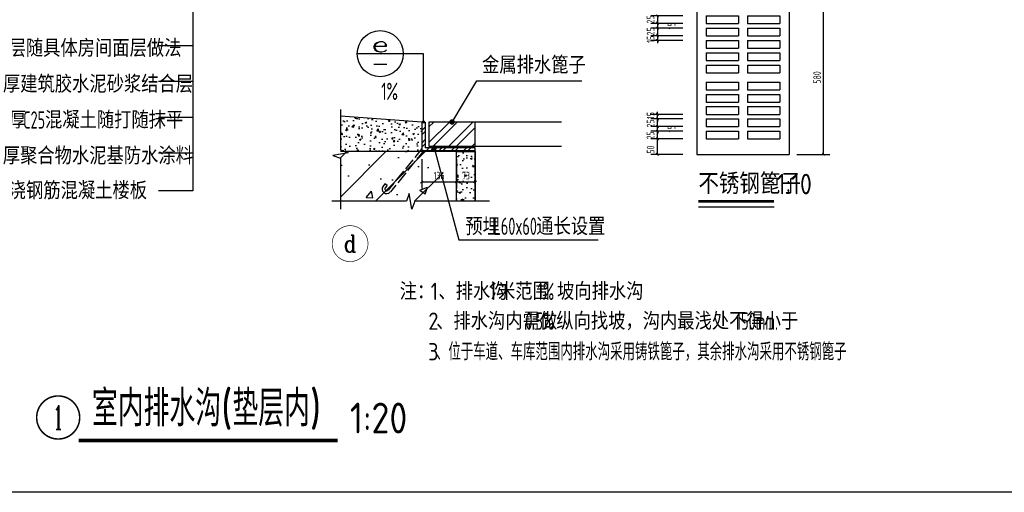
# Paper-space layout '布局1' of a CAD drawing. Extents: x -41982 to 68, y -29634 to 66.
# Tile 5 of 12: x -37033 to -27419, y -9530 to -4921. Entities that reach past the tile are written whole.
import ezdxf
from ezdxf.enums import TextEntityAlignment as Align

# ---------------------------------------------------------------- set-up
doc = ezdxf.new("R2010")
doc.units = 0
doc.header["$LTSCALE"] = 1000
doc.linetypes.add('__DASH', pattern=[0.35, 0.25, -0.1])
doc.layers.get('0').update_dxf_attribs({"color": 252})
doc.layers.get('Defpoints').update_dxf_attribs({"color": 252})
for name, color, linetype in [('_0', 252, 'Continuous'), ('AXIS', 252, 'Continuous'), ('DIM_IDEN', 252, 'Continuous'), ('DIM_LEAD', 252, 'Continuous'), ('DIM_SYMB', 252, 'Continuous'), ('PUB_DIM', 252, 'Continuous'), ('PUB_HATCH', 252, 'Continuous'), ('PUB_TEXT', 252, 'Continuous'), ('SURFACE', 252, 'Continuous'), ('WALL', 252, 'Continuous')]:
    doc.layers.add(name, color=color, linetype=linetype)
doc.styles.add('19 图框A1$0$!4#10#$0$Standard', font='gbenor.shx', dxfattribs={"bigfont": 'gbcbig.shx'})
doc.styles.add('_TCH_DIM', font='TSSDENG.shx', dxfattribs={"width": 0.8, "bigfont": 'hztxt.shx'})
doc.styles.add('_TCH_DIM_T3', font='TSSDENG.shx', dxfattribs={"width": 0.64, "bigfont": 'hztxt.shx'})
doc.styles.add('_TCH_LABEL', font='COMPLEX', dxfattribs={"bigfont": 'GBCBIG'})
doc.styles.add('邻里中心-雨水$0$STANDARD', font='GBENOR', dxfattribs={"bigfont": 'GBCBIG'})
doc.dimstyles.new('_TCH_ARCH&&10', dxfattribs={"dimtxt": 29.75, "dimasz": 10, "dimexe": 25, "dimexo": 30, "dimgap": 10, "dimtad": 1, "dimdec": 0, "dimtxsty": '_TCH_DIM_T3', "dimblk": 'ARCHTICK', "dimcen": 2.5, "dimclrt": 7, "dimazin": 2, "dimtfac": 1, "dimtdec": 0, "dimtix": 1, "dimtmove": 2, "dimatfit": 3})

# ---------------------------------------------------------------- blocks, each defined once
blk = doc.blocks.new('A$C467A742E')
at = {"layer": 'PUB_HATCH'}
for p, q in [((0, 4.8), (-15.2, -14)), ((5.1, 1.5), (-10.6, -17.8)), ((-19.4, -19.1), (-35.4, -38.9)), ((-14.7, -22.9), (-30.7, -42.7)), ((-39.5, -44), (-56.7, -65.2)), ((-34.8, -47.8), (-52, -69)), ((-79.7, -71.4), (-83.7, -76.4)), ((-75, -75.2), (-79.7, -71.4)), ((-75, -75.2), (-79.1, -80.2)), ((-60.8, -70.3), (-72.9, -85.2)), ((-56.1, -74.1), (-67.8, -88.5))]:
    blk.add_line(p, q, dxfattribs=at)
for radius in [9.99, 3.98]:
    blk.add_arc((-76, -82.7), radius, 141.0111, 321.0111, dxfattribs=at)
blk = doc.blocks.new('_ArchTick')
at = {"color": 0, "linetype": 'ByBlock', "const_width": 0.4}
blk.add_lwpolyline([(-0.5, -0.5), (0.5, 0.5)], dxfattribs=at)
blk = doc.blocks.new('*D85')
at = {"layer": 'Defpoints', "color": 0}
for p in [(2597.8, 1003.4), (2670.9, 1003.4), (2670.9, 884.7)]:
    blk.add_point(p, dxfattribs=at)
at = {"layer": 'PUB_DIM', "color": 0, "lineweight": -2}
for p, q in [((2597.8, 973.4), (2597.8, 859.7)), ((2670.9, 973.4), (2670.9, 859.7)), ((2597.8, 884.7), (2670.9, 884.7))]:
    blk.add_line(p, q, dxfattribs=at)
at = {"layer": 'PUB_DIM', "color": 0, "lineweight": -2, "xscale": 10, "yscale": 10, "zscale": 10, "rotation": 180}
blk.add_blockref('_ArchTick', (2597.8, 884.7), dxfattribs=at)
at = {"layer": 'PUB_DIM', "color": 0, "lineweight": -2, "xscale": 10, "yscale": 10, "zscale": 10}
blk.add_blockref('_ArchTick', (2670.9, 884.7), dxfattribs=at)
at = {"layer": 'PUB_DIM', "color": 7, "insert": (2634.4, 909.6), "char_height": 29.75, "attachment_point": 5, "style": '_TCH_DIM_T3'}
blk.add_mtext('\\A1;73', dxfattribs=at)
blk = doc.blocks.new('*D86')
at = {"layer": 'Defpoints', "color": 0}
for p in [(2461.5, 1003.4), (2597.8, 1003.4), (2597.8, 884.7)]:
    blk.add_point(p, dxfattribs=at)
at = {"layer": 'PUB_DIM', "color": 0, "lineweight": -2}
for p, q in [((2461.5, 973.4), (2461.5, 859.7)), ((2597.8, 973.4), (2597.8, 859.7)), ((2461.5, 884.7), (2597.8, 884.7))]:
    blk.add_line(p, q, dxfattribs=at)
at = {"layer": 'PUB_DIM', "color": 0, "lineweight": -2, "xscale": 10, "yscale": 10, "zscale": 10, "rotation": 180}
blk.add_blockref('_ArchTick', (2461.5, 884.7), dxfattribs=at)
at = {"layer": 'PUB_DIM', "color": 0, "lineweight": -2, "xscale": 10, "yscale": 10, "zscale": 10}
blk.add_blockref('_ArchTick', (2597.8, 884.7), dxfattribs=at)
at = {"layer": 'PUB_DIM', "color": 7, "insert": (2529.7, 909.6), "char_height": 29.75, "attachment_point": 5, "style": '_TCH_DIM_T3'}
blk.add_mtext('\\A1;136', dxfattribs=at)
blk = doc.blocks.new('A$C7C9D3C03')
at = {"layer": 'SURFACE'}
for p, q in [((0, 726.8), (360, 726.8)), ((0, 702.8), (0, 726.8)), ((0, 702.8), (360, 702.8)), ((36, 702.8), (36, 726.8)), ((162, 702.8), (162, 726.8)), ((198, 702.8), (198, 726.8)), ((324, 702.8), (324, 726.8)), ((360, 702.8), (360, 726.8)), ((0, 600), (0, 0)), ((0, 600), (360, 600)), ((360, 600), (360, 0)), ((36, 540), (36, 510)), ((36, 540), (162, 540)), ((162, 540), (162, 510)), ((198, 540), (198, 510)), ((198, 540), (324, 540)), ((324, 540), (324, 510)), ((36, 510), (162, 510)), ((198, 510), (324, 510)), ((36, 492), (36, 462)), ((36, 492), (162, 492)), ((36, 462), (162, 462)), ((162, 492), (162, 462)), ((198, 492), (198, 462)), ((198, 492), (324, 492)), ((198, 462), (324, 462)), ((324, 492), (324, 462)), ((36, 444), (36, 414)), ((36, 444), (162, 444)), ((162, 444), (162, 414)), ((198, 444), (198, 414)), ((198, 444), (324, 444)), ((324, 444), (324, 414)), ((36, 414), (162, 414)), ((36, 396), (36, 366)), ((36, 396), (162, 396)), ((162, 396), (162, 366)), ((198, 414), (324, 414)), ((198, 396), (198, 366)), ((198, 396), (324, 396)), ((324, 396), (324, 366)), ((36, 366), (162, 366)), ((36, 348), (36, 318)), ((36, 348), (162, 348)), ((162, 348), (162, 318)), ((198, 366), (324, 366)), ((198, 348), (198, 318)), ((198, 348), (324, 348)), ((324, 348), (324, 318)), ((36, 318), (162, 318)), ((198, 318), (324, 318)), ((36, 282), (36, 252)), ((36, 282), (162, 282)), ((162, 282), (162, 252)), ((198, 282), (198, 252)), ((198, 282), (324, 282)), ((324, 282), (324, 252)), ((36, 252), (162, 252)), ((36, 234), (36, 204)), ((36, 234), (162, 234)), ((162, 234), (162, 204)), ((198, 252), (324, 252)), ((198, 234), (198, 204)), ((198, 234), (324, 234)), ((324, 234), (324, 204)), ((36, 204), (162, 204)), ((198, 204), (324, 204)), ((36, 186), (36, 156)), ((36, 186), (162, 186)), ((36, 156), (162, 156)), ((162, 186), (162, 156)), ((198, 186), (198, 156)), ((198, 186), (324, 186)), ((198, 156), (324, 156)), ((324, 186), (324, 156)), ((36, 138), (36, 108)), ((36, 138), (162, 138)), ((162, 138), (162, 108)), ((198, 138), (198, 108)), ((198, 138), (324, 138)), ((324, 138), (324, 108)), ((36, 108), (162, 108)), ((36, 90), (36, 60)), ((36, 90), (162, 90)), ((162, 90), (162, 60)), ((198, 108), (324, 108)), ((198, 90), (198, 60)), ((198, 90), (324, 90)), ((324, 90), (324, 60)), ((36, 60), (162, 60)), ((198, 60), (324, 60)), ((0, 0), (360, 0))]:
    blk.add_line(p, q, dxfattribs=at)
blk = doc.blocks.new('*D87')
at = {"layer": 'Defpoints', "color": 0}
for p in [(3381.9, 1148.6), (3511.3, 1148.6), (3511.3, 1130.6)]:
    blk.add_point(p, dxfattribs=at)
at = {"layer": 'PUB_DIM', "color": 0, "lineweight": -2}
for p, q in [((3381.9, 1148.6), (3381.9, 1158.6)), ((3481.3, 1148.6), (3356.9, 1148.6)), ((3481.3, 1130.6), (3356.9, 1130.6)), ((3381.9, 1130.6), (3381.9, 1148.6)), ((3381.9, 1130.6), (3381.9, 1120.6))]:
    blk.add_line(p, q, dxfattribs=at)
at = {"layer": 'PUB_DIM', "color": 0, "lineweight": -2, "xscale": 10, "yscale": 10, "zscale": 10}
for p, rotation in [((3381.9, 1148.6), 270), ((3381.9, 1130.6), 90)]:
    blk.add_blockref('_ArchTick', p, dxfattribs=dict(at, rotation=rotation))
at = {"layer": 'PUB_DIM', "color": 7, "insert": (3355.5, 1144.1), "char_height": 29.75, "attachment_point": 5, "rotation": 90, "style": '_TCH_DIM_T3'}
blk.add_mtext('\\A1;15', dxfattribs=at)
blk = doc.blocks.new('*D88')
at = {"layer": 'Defpoints', "color": 0}
for p in [(3381.9, 1130.6), (3511.3, 1130.6), (3511.3, 1100.6)]:
    blk.add_point(p, dxfattribs=at)
at = {"layer": 'PUB_DIM', "color": 0, "lineweight": -2}
for p, q in [((3481.3, 1130.6), (3356.9, 1130.6)), ((3381.9, 1100.6), (3381.9, 1130.6)), ((3481.3, 1100.6), (3356.9, 1100.6))]:
    blk.add_line(p, q, dxfattribs=at)
at = {"layer": 'PUB_DIM', "color": 0, "lineweight": -2, "xscale": 10, "yscale": 10, "zscale": 10}
for p, rotation in [((3381.9, 1130.6), 90), ((3381.9, 1100.6), 270)]:
    blk.add_blockref('_ArchTick', p, dxfattribs=dict(at, rotation=rotation))
at = {"layer": 'PUB_DIM', "color": 7, "insert": (3355.5, 1112.9), "char_height": 29.75, "attachment_point": 5, "rotation": 90, "style": '_TCH_DIM_T3'}
blk.add_mtext('\\A1;25', dxfattribs=at)
blk = doc.blocks.new('*D89')
at = {"layer": 'Defpoints', "color": 0}
for p in [(3381.9, 1100.6), (3511.3, 1100.6), (3511.3, 1082.6)]:
    blk.add_point(p, dxfattribs=at)
at = {"layer": 'PUB_DIM', "color": 0, "lineweight": -2}
for p, q in [((3481.3, 1100.6), (3356.9, 1100.6)), ((3481.3, 1082.6), (3356.9, 1082.6)), ((3381.9, 1100.6), (3381.9, 1110.6)), ((3381.9, 1082.6), (3381.9, 1100.6)), ((3381.9, 1082.6), (3381.9, 1072.6))]:
    blk.add_line(p, q, dxfattribs=at)
at = {"layer": 'PUB_DIM', "color": 0, "lineweight": -2, "xscale": 10, "yscale": 10, "zscale": 10}
for p, rotation in [((3381.9, 1100.6), 270), ((3381.9, 1082.6), 90)]:
    blk.add_blockref('_ArchTick', p, dxfattribs=dict(at, rotation=rotation))
at = {"layer": 'PUB_DIM', "color": 7, "insert": (3436.9, 1091.6), "char_height": 29.75, "attachment_point": 5, "rotation": 90, "style": '_TCH_DIM_T3'}
blk.add_mtext('\\A1;15', dxfattribs=at)
blk = doc.blocks.new('*D90')
at = {"layer": 'Defpoints', "color": 0}
for p in [(3381.9, 1082.6), (3511.3, 1082.6), (3511.3, 1052.6)]:
    blk.add_point(p, dxfattribs=at)
at = {"layer": 'PUB_DIM', "color": 0, "lineweight": -2}
for p, q in [((3481.3, 1082.6), (3356.9, 1082.6)), ((3381.9, 1052.6), (3381.9, 1082.6)), ((3481.3, 1052.6), (3356.9, 1052.6))]:
    blk.add_line(p, q, dxfattribs=at)
at = {"layer": 'PUB_DIM', "color": 0, "lineweight": -2, "xscale": 10, "yscale": 10, "zscale": 10}
for p, rotation in [((3381.9, 1082.6), 90), ((3381.9, 1052.6), 270)]:
    blk.add_blockref('_ArchTick', p, dxfattribs=dict(at, rotation=rotation))
at = {"layer": 'PUB_DIM', "color": 7, "insert": (3355, 1066.5), "char_height": 29.75, "attachment_point": 5, "rotation": 90, "style": '_TCH_DIM_T3'}
blk.add_mtext('\\A1;25', dxfattribs=at)
blk = doc.blocks.new('*D91')
at = {"layer": 'Defpoints', "color": 0}
for p in [(3381.9, 1052.6), (3511.3, 1052.6), (3511.3, 992.6)]:
    blk.add_point(p, dxfattribs=at)
at = {"layer": 'PUB_DIM', "color": 0, "lineweight": -2}
for p, q in [((3481.3, 1052.6), (3356.9, 1052.6)), ((3381.9, 992.6), (3381.9, 1052.6)), ((3481.3, 992.6), (3356.9, 992.6))]:
    blk.add_line(p, q, dxfattribs=at)
at = {"layer": 'PUB_DIM', "color": 0, "lineweight": -2, "xscale": 10, "yscale": 10, "zscale": 10}
for p, rotation in [((3381.9, 1052.6), 90), ((3381.9, 992.6), 270)]:
    blk.add_blockref('_ArchTick', p, dxfattribs=dict(at, rotation=rotation))
at = {"layer": 'PUB_DIM', "color": 7, "insert": (3355.5, 1011.2), "char_height": 29.75, "attachment_point": 5, "rotation": 90, "style": '_TCH_DIM_T3'}
blk.add_mtext('\\A1;50', dxfattribs=at)
blk = doc.blocks.new('*D92')
at = {"layer": 'Defpoints', "color": 0}
for p in [(3896.5, 1592.6), (4030.5, 1592.6), (3896.5, 992.6)]:
    blk.add_point(p, dxfattribs=at)
at = {"layer": 'PUB_DIM', "color": 0, "lineweight": -2}
for p, q in [((3926.5, 1592.6), (4055.5, 1592.6)), ((4030.5, 992.6), (4030.5, 1592.6)), ((3926.5, 992.6), (4055.5, 992.6))]:
    blk.add_line(p, q, dxfattribs=at)
at = {"layer": 'PUB_DIM', "color": 0, "lineweight": -2, "xscale": 10, "yscale": 10, "zscale": 10}
for p, rotation in [((4030.5, 1592.6), 90), ((4030.5, 992.6), 270)]:
    blk.add_blockref('_ArchTick', p, dxfattribs=dict(at, rotation=rotation))
at = {"layer": 'PUB_DIM', "color": 7, "insert": (4005.7, 1292.6), "char_height": 29.75, "attachment_point": 5, "rotation": 90, "style": '_TCH_DIM_T3'}
blk.add_mtext('\\A1;580', dxfattribs=at)
blk = doc.blocks.new('*D110')
at = {"layer": 'Defpoints', "color": 0}
for p in [(3381.9, 1436.6), (3511.3, 1454.6), (3511.3, 1436.6)]:
    blk.add_point(p, dxfattribs=at)
at = {"layer": 'PUB_DIM', "color": 0, "lineweight": -2}
for p, q in [((3381.9, 1454.6), (3381.9, 1464.6)), ((3481.3, 1454.6), (3356.9, 1454.6)), ((3481.3, 1436.6), (3356.9, 1436.6)), ((3381.9, 1454.6), (3381.9, 1436.6)), ((3381.9, 1436.6), (3381.9, 1426.6))]:
    blk.add_line(p, q, dxfattribs=at)
at = {"layer": 'PUB_DIM', "color": 0, "lineweight": -2, "xscale": 10, "yscale": 10, "zscale": 10}
for p, rotation in [((3381.9, 1454.6), 270), ((3381.9, 1436.6), 90)]:
    blk.add_blockref('_ArchTick', p, dxfattribs=dict(at, rotation=rotation))
at = {"layer": 'PUB_DIM', "color": 7, "insert": (3355.5, 1441.2), "char_height": 29.75, "attachment_point": 5, "rotation": 90, "style": '_TCH_DIM_T3'}
blk.add_mtext('\\A1;15', dxfattribs=at)
blk = doc.blocks.new('*D111')
at = {"layer": 'Defpoints', "color": 0}
for p in [(3511.3, 1484.6), (3381.9, 1454.6), (3511.3, 1454.6)]:
    blk.add_point(p, dxfattribs=at)
at = {"layer": 'PUB_DIM', "color": 0, "lineweight": -2}
for p, q in [((3481.3, 1484.6), (3356.9, 1484.6)), ((3381.9, 1484.6), (3381.9, 1454.6)), ((3481.3, 1454.6), (3356.9, 1454.6))]:
    blk.add_line(p, q, dxfattribs=at)
at = {"layer": 'PUB_DIM', "color": 0, "lineweight": -2, "xscale": 10, "yscale": 10, "zscale": 10}
for p, rotation in [((3381.9, 1484.6), 90), ((3381.9, 1454.6), 270)]:
    blk.add_blockref('_ArchTick', p, dxfattribs=dict(at, rotation=rotation))
at = {"layer": 'PUB_DIM', "color": 7, "insert": (3355.5, 1472.3), "char_height": 29.75, "attachment_point": 5, "rotation": 90, "style": '_TCH_DIM_T3'}
blk.add_mtext('\\A1;25', dxfattribs=at)
blk = doc.blocks.new('*D112')
at = {"layer": 'Defpoints', "color": 0}
for p in [(3511.3, 1502.6), (3381.9, 1484.6), (3511.3, 1484.6)]:
    blk.add_point(p, dxfattribs=at)
at = {"layer": 'PUB_DIM', "color": 0, "lineweight": -2}
for p, q in [((3481.3, 1502.6), (3356.9, 1502.6)), ((3381.9, 1502.6), (3381.9, 1512.6)), ((3381.9, 1502.6), (3381.9, 1484.6)), ((3481.3, 1484.6), (3356.9, 1484.6)), ((3381.9, 1484.6), (3381.9, 1474.6))]:
    blk.add_line(p, q, dxfattribs=at)
at = {"layer": 'PUB_DIM', "color": 0, "lineweight": -2, "xscale": 10, "yscale": 10, "zscale": 10}
for p, rotation in [((3381.9, 1502.6), 270), ((3381.9, 1484.6), 90)]:
    blk.add_blockref('_ArchTick', p, dxfattribs=dict(at, rotation=rotation))
at = {"layer": 'PUB_DIM', "color": 7, "insert": (3436.9, 1493.6), "char_height": 29.75, "attachment_point": 5, "rotation": 90, "style": '_TCH_DIM_T3'}
blk.add_mtext('\\A1;15', dxfattribs=at)
blk = doc.blocks.new('*D113')
at = {"layer": 'Defpoints', "color": 0}
for p in [(3381.9, 1502.6), (3511.3, 1532.6), (3511.3, 1502.6)]:
    blk.add_point(p, dxfattribs=at)
at = {"layer": 'PUB_DIM', "color": 0, "lineweight": -2}
for p, q in [((3481.3, 1532.6), (3356.9, 1532.6)), ((3481.3, 1502.6), (3356.9, 1502.6)), ((3381.9, 1532.6), (3381.9, 1502.6))]:
    blk.add_line(p, q, dxfattribs=at)
at = {"layer": 'PUB_DIM', "color": 0, "lineweight": -2, "xscale": 10, "yscale": 10, "zscale": 10}
for p, rotation in [((3381.9, 1532.6), 90), ((3381.9, 1502.6), 270)]:
    blk.add_blockref('_ArchTick', p, dxfattribs=dict(at, rotation=rotation))
at = {"layer": 'PUB_DIM', "color": 7, "insert": (3355, 1518.7), "char_height": 29.75, "attachment_point": 5, "rotation": 90, "style": '_TCH_DIM_T3'}
blk.add_mtext('\\A1;25', dxfattribs=at)
blk = doc.blocks.new('A$C676C150C')
at = {"layer": 'PUB_HATCH'}
h = blk.add_hatch(dxfattribs=at)
h.set_pattern_fill('AR-CONC', color=256, scale=36, style=0)
h.set_pattern_definition([(50, (-101056.445, 39210.184), (65.58648, -5.73807), [6.858, -75.438]), (355, (-101056.445, 39210.184), (-12.687417, 68.78039), [5.4864, -60.3504]), (100.451, (-101050.98, 39209.706), (52.8993, 63.042008), [5.8284, -64.1124]), (46.1842, (-101056.445, 39228.47), (97.588455, -15.13524), [10.287, -113.157]), (96.6356, (-101048.31, 39227.21), (85.465524, 89.0732), [8.7426, -96.1686]), (351.184, (-101056.45, 39228.47), (85.46566, 89.07304), [8.2296, -90.5256]), (21, (-101047.3, 39223.9), (54.581357, -36.815587), [6.858, -75.438]), (326, (-101047.3, 39223.9), (22.24873, 66.307668), [5.4864, -60.3504]), (71.4514, (-101042.75, 39220.83), (76.829937, 29.49223), [5.8284, -64.1124]), (37.5, (-101056.445, 39210.184), (1.111897, 30.439814), [0, -59.61888, 0, -61.2648, 0, -60.579]), (7.5, (-101056.445, 39210.184), (24.0550785, 36.065007), [0, -34.93008, 0, -58.24728, 0, -23.0886]), (327.5, (-101076.837, 39210.184), (48.812614, -2.062348), [0, -22.86, 0, -71.3232, 0, -94.6404]), (317.5, (-101085.98, 39210.184), (53.326505, 9.153537), [0, -29.718, 0, -47.36592, 0, -67.2084])])
h.paths.add_polyline_path([(2452.2, 1003.4), (2461.5, 1014.8), (2461.5, 1118.6), (2144.3, 1141.7), (2144.3, 1003.4)])
h = blk.add_hatch(dxfattribs=at)
h.set_pattern_fill('ANSI32', color=256, scale=7.2, style=0)
h.set_pattern_definition([(45, (-101056.39, 39214.33), (-24.246692, 24.246692), []), (45, (-101040.226, 39214.33), (-24.246692, 24.246692), [])])
h.paths.add_polyline_path([(2670.9, 1017.7), (2474.9, 1017.7), (2474.9, 1118.6), (2461.5, 1118.6), (2461.5, 1006.1), (2670.9, 1006.1)])
h = blk.add_hatch(dxfattribs=at)
h.set_pattern_fill('ANSI32', color=256, scale=172.8, style=0)
h.set_pattern_definition([(45, (-260953.62, 133698.22), (-45.82052, 45.82052), []), (45, (-260923.076, 133698.22), (-45.82052, 45.82052), [])])
h.paths.add_polyline_path([(2489.2, 1118.7), (2489.2, 1024.5), (2670.9, 1024.5), (2670.9, 1118.7)])
h = blk.add_hatch(dxfattribs=at)
h.set_pattern_fill('钢筋混凝土', color=256, scale=43.2, style=0)
h.set_pattern_definition([(45, (-101056.45, 39210.18), (-76.36753, 76.36753), []), (50, (-101056.45, 39210.18), (309.8564, -27.1089), [32.4, -356.4]), (355, (-101056.45, 39210.2), (-59.9406, 324.947), [25.92, -285.12]), (100.4514, (-101030.62, 39207.93), (249.91605, 297.8379), [27.5358, -302.8934]), (46.1842, (-101056.45, 39296.6), (461.0481, -71.5042), [48.6, -534.6]), (96.6356, (-101018.02, 39290.63), (403.7743, 420.819), [41.3036, -454.34]), (351.1842, (-101056.45, 39296.6), (403.774, 420.8192), [38.88, -427.68]), (21, (-101013.25, 39274.98), (257.86385, -173.93136), [32.4, -356.4]), (326, (-101013.25, 39275), (105.1122, 313.2648), [25.92, -285.12]), (71.4514, (-100991.76, 39260.5), (362.9762, 139.3332), [27.5358, -302.8934]), (37.5, (-101056.45, 39210.18), (5.25306, 143.81014), [0, -281.664, 0, -289.44, 0, -286.2]), (7.5, (-101056.45, 39210.18), (113.64604, 170.38586), [0, -165.024, 0, -275.184, 0, -109.08]), (327.5, (-101152.78, 39210.18), (230.61129, -9.7437), [0, -108, 0, -336.96, 0, -447.12]), (317.5, (-101195.98, 39210.18), (251.93643, 43.24535), [0, -140.4, 0, -223.776, 0, -317.52])])
h.paths.add_polyline_path([(2144.3, 809.5), (2544.7, 809.5), (2544.7, 970.8), (2529.5, 1003.4), (2144.3, 1003.4)])
h = blk.add_hatch(dxfattribs=at)
h.set_pattern_fill('AR-CONC', color=256, scale=36, style=0)
h.set_pattern_definition([(50, (-210072.41, -260924.726), (65.586481, -5.738071), [6.858, -75.438]), (355, (-210072.41, -260924.726), (-12.687417, 68.780391), [5.4864, -60.3504]), (100.451, (-210066.945, -260925.204), (52.899301, 63.042008), [5.8284, -64.1124]), (46.1842, (-210072.41, -260906.44), (97.588455, -15.135238), [10.287, -113.157]), (96.6356, (-210064.28, -260907.7), (85.465524, 89.0732), [8.7426, -96.1686]), (351.184, (-210072.41, -260906.44), (85.465658, 89.073042), [8.2296, -90.5256]), (21, (-210063.266, -260911.01), (54.581357, -36.815587), [6.858, -75.438]), (326, (-210063.266, -260911.01), (22.24873, 66.307668), [5.4864, -60.3504]), (71.4514, (-210058.72, -260914.08), (76.829937, 29.492229), [5.8284, -64.1124]), (37.5, (-210072.41, -260924.726), (1.1118972, 30.439814), [0, -59.61888, 0, -61.2648, 0, -60.579]), (7.5, (-210072.41, -260924.726), (24.0550785, 36.065007), [0, -34.93008, 0, -58.24728, 0, -23.0886]), (327.5, (-210092.802, -260924.726), (48.8126143, -2.0623478), [0, -22.86, 0, -71.3232, 0, -94.6404]), (317.5, (-210101.946, -260924.726), (53.3265053, 9.153537), [0, -29.718, 0, -47.36592, 0, -67.2084])])
h.paths.add_polyline_path([(2597.8, 1003.4), (2670.9, 1003.4), (2670.9, 809.5), (2597.8, 809.5)])
at = {"layer": 'AXIS', "color": 1, "const_width": 2.5}
blk.add_lwpolyline([(2251.7, 644.4, 1), (2111.7, 644.4, 1)], format="xyb", close=True, dxfattribs=at)
at = {"layer": 'DIM_IDEN'}
for p, q in [((2389.7, 1385.1), (2209.7, 1385.1)), ((2468.2, 1385.1), (2389.7, 1385.1)), ((2468.2, 1122.7), (2468.2, 1385.1))]:
    blk.add_line(p, q, dxfattribs=at)
for centre, radius in [((2299.7, 1385.1), 90), ((2468.2, 1118.6), 4.14)]:
    blk.add_circle(centre, radius, dxfattribs=at)
at = {"layer": 'DIM_LEAD'}
for p, q in [((2580, 1118.7), (2676.5, 1278.8)), ((2676.5, 1278.8), (3087.1, 1278.8)), ((2510.2, 1017.7), (2606.6, 658.9)), ((2606.6, 658.9), (3150.8, 658.9))]:
    blk.add_line(p, q, dxfattribs=at)
at = {"layer": 'DIM_LEAD', "const_width": 10.8}
for points in [[(2577.3, 1114.1, 1), (2582.8, 1123.4, 1)], [(2508.8, 1022.9, 1), (2511.6, 1012.5, 1)]]:
    blk.add_lwpolyline(points, format="xyb", close=True, dxfattribs=at)
at = {"layer": 'DIM_SYMB'}
for p, q in [((1567.9, 1784.3), (1567.9, 1416.5)), ((1567.9, 1416.5), (1433.2, 1416.5)), ((1567.9, 1416.5), (1567.9, 850.7)), ((1567.9, 1276.6), (1433.2, 1276.6)), ((1567.9, 1136.7), (1433.2, 1136.7)), ((1567.9, 996.7), (1433.2, 996.7)), ((1567.9, 850.7), (1433.2, 850.7))]:
    blk.add_line(p, q, dxfattribs=at)
blk.add_lwpolyline([(2226.2, 1199.1, 0, 0, 0), (2373.8, 1182.5, 14.4, 0, 0), (2427.4, 1176.4, 0, 0, 0)], format="xyseb", dxfattribs=at)
for points in [[(2144.3, 1167.8), (2144.3, 1009.8), (2174.5, 998.8), (2114, 988.1), (2144.3, 977.4), (2144.3, 778.5)], [(2725.9, 809.5), (2434.6, 809.5), (2423.5, 779.3), (2412.9, 839.8), (2402.2, 809.5), (2110.8, 809.5)], [(3542.2, 788.1), (3837.6, 788.1)]]:
    blk.add_lwpolyline(points, dxfattribs=at)
at = {"layer": 'DIM_SYMB', "const_width": 10.5}
blk.add_lwpolyline([(3542.2, 809.1), (3837.6, 809.1)], dxfattribs=at)
at = {"layer": 'PUB_HATCH'}
blk.add_lwpolyline([(2597.8, 1003.4), (2670.9, 1003.4), (2670.9, 809.5), (2597.8, 809.5)], close=True, dxfattribs=at)
at = {"layer": 'SURFACE'}
for p, q in [((2461.5, 1118.6), (2144.3, 1141.7)), ((2670.9, 809.5), (2670.9, 1006.1))]:
    blk.add_line(p, q, dxfattribs=at)
blk.add_lwpolyline([(3007.1, 1118.7), (2489.2, 1118.7), (2489.2, 1024.5), (3007.1, 1024.5)], dxfattribs=at)
blk.add_lwpolyline([(2489.2, 1024.5), (2670.9, 1024.5), (2670.9, 1118.7), (2489.2, 1118.7)], close=True, dxfattribs=at)
at = {"layer": 'WALL'}
for p, q in [((2461.5, 1118.6), (2461.5, 1006.1)), ((2461.5, 1118.6), (2474.9, 1118.6)), ((2474.9, 1118.6), (2474.9, 1017.7)), ((2597.8, 1003.4), (2144.3, 1003.4)), ((2670.9, 1006.1), (2461.5, 1006.1)), ((2670.9, 1017.7), (2474.9, 1017.7)), ((2597.8, 809.5), (2597.8, 1003.4)), ((2670.9, 1006.1), (2670.9, 1017.7))]:
    blk.add_line(p, q, dxfattribs=at)
at = {"layer": 'PUB_HATCH', "xscale": 1.800000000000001, "yscale": 1.800000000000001, "zscale": 1.800000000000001}
blk.add_blockref('A$C467A742E', (2461.5, 1006.1), dxfattribs=at)
at = {"layer": 'SURFACE'}
blk.add_blockref('A$C7C9D3C03', (3536.5, 992.6), dxfattribs=at)
at = {"layer": 'AXIS', "color": 1, "style": '_TCH_LABEL'}
blk.add_text('d', height=66.8, dxfattribs=at).set_placement((2156.3, 611), (2207.2, 611), align=Align.FIT)
at = {"layer": 'PUB_TEXT'}
for s, height, style, p in [('面层随具体房间面层做法', 67.518, '_TCH_DIM', (780.4, 1372.8)), ('金属排水篦子', 67.52, '_TCH_DIM', (2697.1, 1307.1)), ('厚建筑胶水泥砂浆结合层', 67.518, '_TCH_DIM', (825.8, 1232.9)), ('厚', 67.5, '_TCH_DIM', (849.4, 1092.9)), ('混凝土随打随抹平', 67.52, '_TCH_DIM', (990, 1092.9)), ('厚聚合物水泥基防水涂料', 67.518, '_TCH_DIM', (825.2, 953)), ('不锈钢篦子', 80, '_TCH_DIM', (3542.2, 838)), ('现浇钢筋混凝土楼板', 67.52, '_TCH_DIM', (781.1, 817.5)), ('1:10', 80, '邻里中心-雨水$0$STANDARD', (3848.4, 836.7)), ('预埋', 67.52, '_TCH_DIM', (2632.1, 676.9)), ('通长设置', 67.52, '_TCH_DIM', (2908.8, 677.4)), ('注：', 67.52, '_TCH_DIM', (2375.4, 424.2)), ('、排水沟', 67.52, '_TCH_DIM', (2526.6, 424.2)), ('米范围', 67.52, '_TCH_DIM', (2759.5, 424.2)), ('坡向排水沟', 67.52, '_TCH_DIM', (2990, 424.2)), ('1', 67.5, '邻里中心-雨水$0$STANDARD', (2496.4, 424.2)), ('1', 67.5, '邻里中心-雨水$0$STANDARD', (2724.6, 424.2)), ('、排水沟内需做', 67.52, '_TCH_DIM', (2517.8, 308.1)), ('纵向找坡，沟内最浅处不得小于', 67.518, '_TCH_DIM', (2987.1, 308.1)), ('2', 67.5, '邻里中心-雨水$0$STANDARD', (2487.5, 308.1)), ('3', 67.5, '邻里中心-雨水$0$STANDARD', (2486.6, 188.9)), ('、位于车道、车库范围内排水沟采用铸铁篦子，其余排水沟采用不锈钢篦子', 67.518, '邻里中心-雨水$0$STANDARD', (2516.8, 188.9))]:
    blk.add_text(s, height=height, dxfattribs=dict(at, style=style)).set_placement(p)
at = {"layer": 'PUB_TEXT', "style": '_TCH_LABEL'}
for s, width, p, p2 in [('e', 2.019231, (2263.5, 1392.3), (2335.9, 1392.3)), ('-', 1.458333, (2263.5, 1319.9), (2335.9, 1319.9))]:
    blk.add_text(s, height=58, dxfattribs=dict(at, width=width)).set_placement(p, p2, align=Align.FIT)
at = {"layer": 'PUB_TEXT', "style": '19 图框A1$0$!4#10#$0$Standard', "width": 0.7}
for s, p in [('1%%%', (2303.6, 1204.5)), ('C25', (905, 1092.9)), ('L60x60', (2741.6, 678.3)), ('1%', (2913.9, 424.2)), ('0.5%', (2866.4, 308.1)), ('150mm.', (3688.8, 308.1))]:
    blk.add_text(s, height=67.52, dxfattribs=at).set_placement(p)
at = {"layer": 'PUB_DIM'}
dim = blk.add_aligned_dim(p1=(3896.5, 992.6), p2=(3896.5, 1592.6), distance=-134.1, text='580', dimstyle='_TCH_ARCH&&10', dxfattribs=at)
dim.commit()
dim.dimension.update_dxf_attribs({"geometry": '*D92', "text_midpoint": (4005.7, 1292.6)})
for base, p1, p2, angle, text, picture, middle in [((3381.9, 1502.6), (3511.3, 1532.6), (3511.3, 1502.6), 270, '25', '*D113', (3355, 1518.7)), ((3381.9, 1484.6), (3511.3, 1502.6), (3511.3, 1484.6), 270, '15', '*D112', (3436.9, 1493.6)), ((3381.9, 1454.6), (3511.3, 1484.6), (3511.3, 1454.6), 270, '25', '*D111', (3355.5, 1472.3)), ((3381.9, 1436.6), (3511.3, 1454.6), (3511.3, 1436.6), 270, '15', '*D110', (3355.5, 1441.2)), ((3381.9, 1148.6), (3511.3, 1130.6), (3511.3, 1148.6), 90, '15', '*D87', (3355.5, 1144.1)), ((3381.9, 1130.6), (3511.3, 1100.6), (3511.3, 1130.6), 90, '25', '*D88', (3355.5, 1112.9)), ((3381.9, 1082.6), (3511.3, 1052.6), (3511.3, 1082.6), 90, '25', '*D90', (3355, 1066.5)), ((3381.9, 1100.6), (3511.3, 1082.6), (3511.3, 1100.6), 90, '15', '*D89', (3436.9, 1091.6)), ((3381.9, 1052.6), (3511.3, 992.6), (3511.3, 1052.6), 90, '50', '*D91', (3355.5, 1011.2))]:
    dim = blk.add_linear_dim(base=base, p1=p1, p2=p2, angle=angle, text=text, dimstyle='_TCH_ARCH&&10', dxfattribs=at)
    dim.commit()
    dim.dimension.update_dxf_attribs({"geometry": picture, "text_midpoint": middle, "dimtype": 129})
for p1, p2, picture, middle in [((2461.5, 1003.4), (2597.8, 1003.4), '*D86', (2529.7, 909.6)), ((2597.8, 1003.4), (2670.9, 1003.4), '*D85', (2634.4, 909.6))]:
    dim = blk.add_aligned_dim(p1=p1, p2=p2, distance=-118.7, dimstyle='_TCH_ARCH&&10', dxfattribs=at)
    dim.commit()
    dim.dimension.update_dxf_attribs({"geometry": picture, "text_midpoint": middle})
blk = doc.blocks.new('XT')
at = {"linetype": '__DASH', "ltscale": 50}
blk.add_lwpolyline([(15050.4, 29200), (15050.4, 20104.4), (1250, 20104.4)], dxfattribs=at)
at = {"layer": 'AXIS', "color": 1, "const_width": 15}
blk.add_lwpolyline([(5534.9, 20834, 1), (5114.9, 20834, 1)], format="xyb", close=True, dxfattribs=at)
at = {"layer": 'DIM_SYMB', "const_width": 35}
blk.add_lwpolyline([(5526.1, 20609.8), (8054.3, 20609.8)], dxfattribs=at)
at = {"xscale": 2.5, "yscale": 2.5, "zscale": 2.5}
blk.add_blockref('A$C676C150C', (2720.8, 20918.8), dxfattribs=at)
at = {"layer": 'PUB_TEXT'}
for s, height, style, p in [('室内排水沟(垫层内)', 350, '19 图框A1$0$!4#10#$0$Standard', (5655.3, 20748.3)), ('1:20', 300, '邻里中心-雨水$0$STANDARD', (8173.2, 20678.7))]:
    blk.add_text(s, height=height, dxfattribs=dict(at, style=style)).set_placement(p)
at = {"layer": 'PUB_TEXT', "color": 1, "style": '_TCH_LABEL'}
blk.add_text('1', height=231.6, dxfattribs=at).set_placement((5275.2, 20718.2), (5374.5, 20718.2), align=Align.FIT)

psp = doc.layouts.new('布局1')

# ---------------------------------------------------------------- block references
at = {"layer": '_0'}
psp.add_blockref('XT', (-41982.1, -29634.3), dxfattribs=at)

doc.saveas('drawing.dxf')
